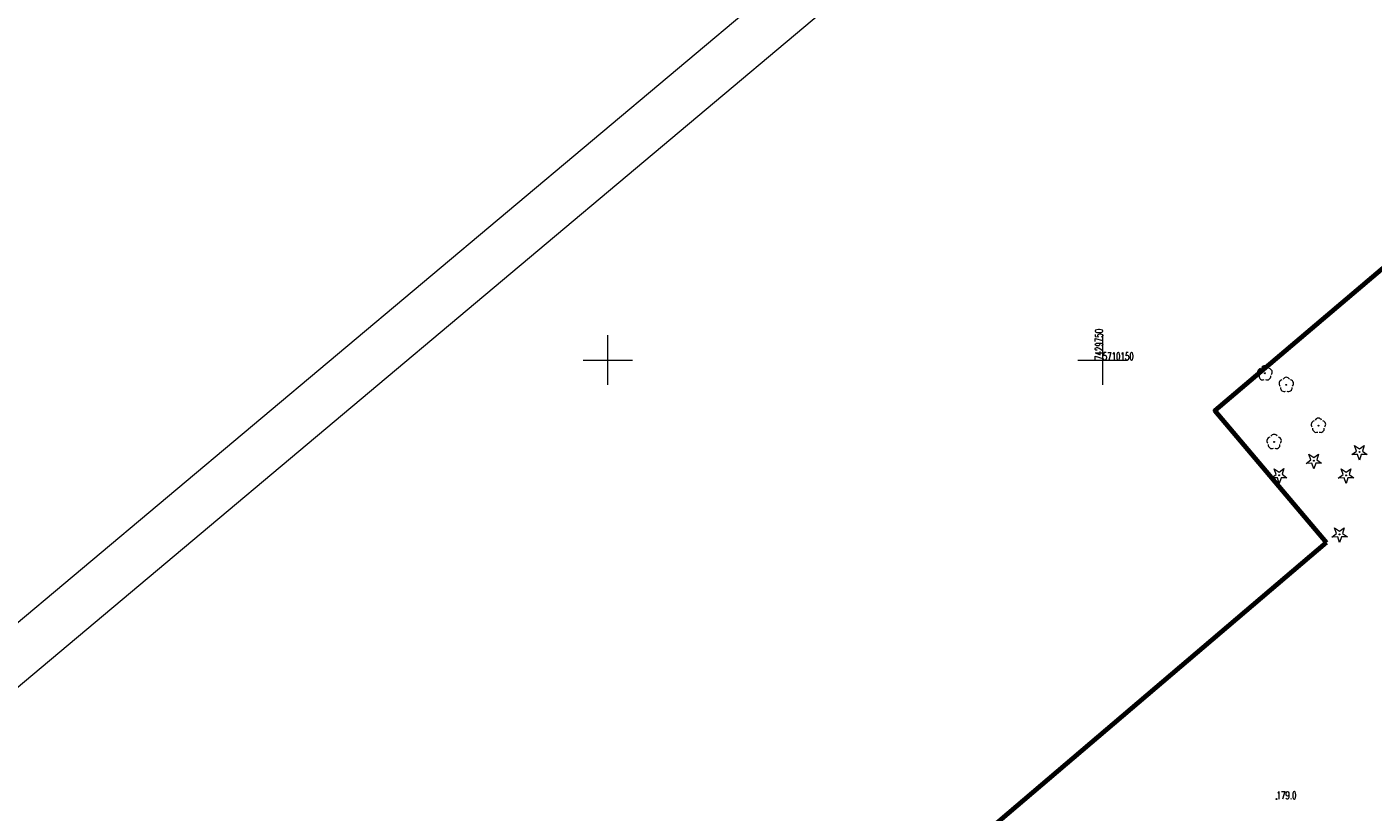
# Model space of a CAD drawing. Header units: metres. Extents: x 7429064 to 7429988, y 5709479 to 5710302.
# Tile 26 of 37: x 7429641 to 7429777, y 5710104 to 5710184. Entities that reach past the tile are written whole.
import ezdxf

# ---------------------------------------------------------------- set-up
doc = ezdxf.new("R2010")
doc.units = ezdxf.units.M
doc.header["$MEASUREMENT"] = 0
doc.linetypes.add('1', pattern=[0])
doc.layers.get('0').update_dxf_attribs({"color": 250, "linetype": 'CONTINUOUS', "lineweight": 100})
for name, color, linetype, lineweight in [('arkusz', 250, 'CONTINUOUS', 18), ('KRZYZE_L_0', 7, '1', 18), ('KRZYZE_T_0', 7, 'CONTINUOUS', 18), ('OBOP_T_0_a', 96, 'CONTINUOUS', 18), ('OBOP_T_1_a', 96, 'CONTINUOUS', 18), ('RTPW_T_0_a', 7, 'CONTINUOUS', 15), ('zakres', 2, 'CONTINUOUS', 70)]:
    doc.layers.add(name, color=color, linetype=linetype, lineweight=lineweight)
doc.styles.get("Standard").update_dxf_attribs({"font": 'Simplex.SHX', "width": 0.75})

# ---------------------------------------------------------------- blocks, each defined once
blk = doc.blocks.new('4_OBOP02_01')
at = {"linetype": 'Continuous'}
blk.add_circle((0, 0), 0.045, dxfattribs=at)
for centre, start, end in [((-0.36, 0.12), 102.1445, 221.86), ((0, 0.38), 30.1401, 149.8599), ((0.36, 0.12), 318.14, 77.8555), ((-0.22, -0.3), 174.1482, 293.8542), ((0.22, -0.3), 246.1458, 5.8518)]:
    blk.add_arc(centre, 0.375, start, end, dxfattribs=at)
blk = doc.blocks.new('4_OBOP01_01')
at = {"linetype": 'Continuous'}
for p, q in [((-0.78225, -0.26495), (-0.3012, 0.09375)), ((-0.3012, 0.09375), (-0.4937, 0.6621)), ((-0.4937, 0.6621), (-0.0039, 0.31545)), ((-0.0039, 0.31545), (0.4771, 0.67415)), ((0.4771, 0.67415), (0.2988, 0.1012)), ((0.2988, 0.1012), (0.7886, -0.24545)), ((-0.18225, -0.2575), (-0.78225, -0.26495)), ((0.01025, -0.82585), (-0.18225, -0.2575)), ((0.1886, -0.2529), (0.01025, -0.82585)), ((0.7886, -0.24545), (0.1886, -0.2529))]:
    blk.add_line(p, q, dxfattribs=at)
blk.add_circle((0, 0), 0.045, dxfattribs=at)
blk = doc.blocks.new('4_RTPW01')
at = {"linetype": 'Continuous'}
blk.add_circle((0, 0), 0.045, dxfattribs=at)

msp = doc.modelspace()

# ---------------------------------------------------------------- linework, layer by layer
at = {"layer": 'arkusz', "linetype": 'Continuous'}
for p, q in [((7429064.33, 5709640.14), (7429853.36, 5710302.21)), ((7429071.38, 5709639.53), (7429852.74, 5710295.17))]:
    msp.add_line(p, q, dxfattribs=at)
at = {"layer": 'KRZYZE_L_0', "linetype": '1'}
for p, q in [((7429700, 5710147.5), (7429700, 5710152.5)), ((7429750, 5710147.5), (7429750, 5710152.5)), ((7429697.5, 5710150), (7429702.5, 5710150)), ((7429747.5, 5710150), (7429752.5, 5710150))]:
    msp.add_line(p, q, dxfattribs=at)
at = {"layer": 'zakres', "linetype": 'Continuous', "lineweight": 70, "flags": 128}
for points in [[(7429803.35, 5710180.52), (7429761.34, 5710144.89), (7429772.63, 5710131.58)], [(7429640.8, 5710019.4), (7429772.63, 5710131.58)]]:
    msp.add_lwpolyline(points, dxfattribs=at)

# ---------------------------------------------------------------- block references
at = {"layer": 'OBOP_T_0_a'}
for p in [(7429771.33, 5710139.83), (7429775.94, 5710140.71), (7429767.83, 5710138.36), (7429774.59, 5710138.35), (7429773.93, 5710132.39)]:
    msp.add_blockref('4_OBOP01_01', p, dxfattribs=at)
at = {"layer": 'OBOP_T_1_a'}
for p in [(7429766.39, 5710148.66), (7429768.55, 5710147.5), (7429771.8, 5710143.37), (7429767.32, 5710141.73)]:
    msp.add_blockref('4_OBOP02_01', p, dxfattribs=at)
at = {"layer": 'RTPW_T_0_a'}
msp.add_blockref('4_RTPW01', (7429767.56, 5710105.66), dxfattribs=at)

# ---------------------------------------------------------------- texts
at = {"layer": 'KRZYZE_T_0', "width": 0.7}
msp.add_text('7429750', height=0.75, rotation=90, dxfattribs=at).set_placement((7429750, 5710150))
msp.add_text('5710150', height=0.75, dxfattribs=at).set_placement((7429750, 5710150))
at = {"layer": 'RTPW_T_0_a', "width": 0.7}
msp.add_text('179.0', height=0.75, dxfattribs=at).set_placement((7429767.56, 5710105.66))

doc.saveas('drawing.dxf')
